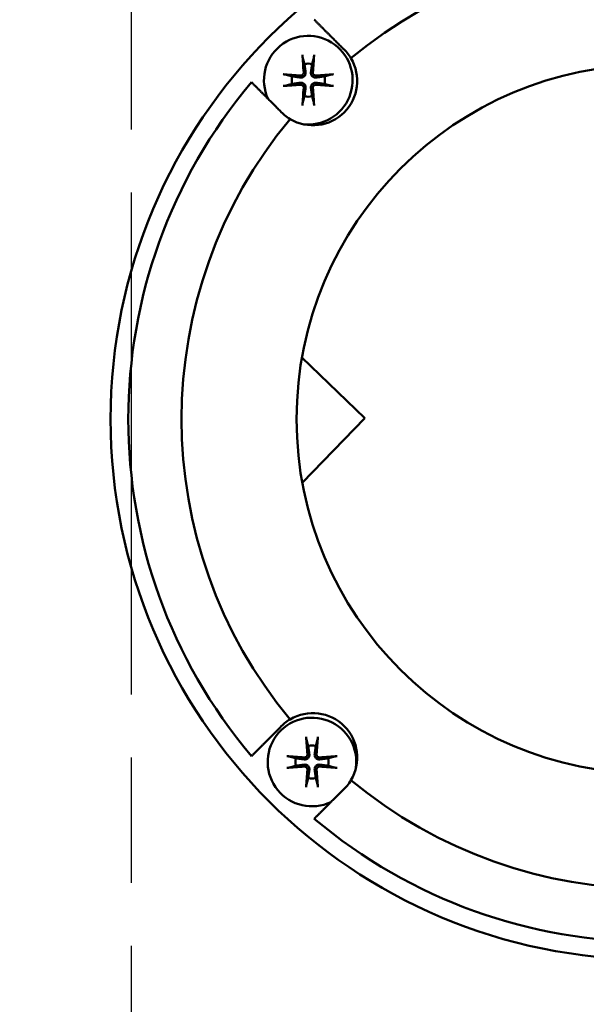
# Model space of a CAD drawing. Header units: millimetres. Extents: x 0 to 2100, y 0 to 1485.
# Tile 7 of 28: x 671 to 703, y 1035 to 1091. Entities that reach past the tile are written whole.
import ezdxf

# ---------------------------------------------------------------- set-up
doc = ezdxf.new("R2010")
doc.units = ezdxf.units.MM
doc.header["$LTSCALE"] = 5
doc.linetypes.add('CHAIN', pattern=[0.7087, 0.4724, -0.0591, 0.1181, -0.0591])
for name, color, linetype, lineweight in [('Видимый контур (ГОСТ)', 7, 'Continuous', 50), ('Осевая линия (ГОСТ)', 7, 'Continuous', 25), ('Размер (ГОСТ)', 7, 'Continuous', 25)]:
    doc.layers.add(name, color=color, linetype=linetype, lineweight=lineweight)
doc.styles.add('Обычный текст (ГОСТ)', font='GOST Common Italic.ttf')
doc.dimstyles.new('Обычный (ГОСТ)', dxfattribs={"dimscale": 5, "dimtxt": 3.5, "dimasz": 3.5, "dimexe": 1, "dimexo": 0, "dimgap": 0.5, "dimtad": 1, "dimtxsty": 'Обычный текст (ГОСТ)', "dimblk": 'Filled-1', "dimcen": 0.09, "dimdle": 15, "dimclrd": 256, "dimclre": 256, "dimclrt": 256, "dimazin": 2, "dimtfac": 0.714286, "dimtdec": 3, "dimtmove": 0, "dimatfit": 3, "dimfxl": 1, "dimtolj": 1, "dimlwd": 25, "dimlwe": 25, "dimarcsym": 0})

# ---------------------------------------------------------------- blocks, each defined once
blk = doc.blocks.new('Filled-1')
at = {"color": 0}
for p, q in [((0, 0), (-1, 0.1429)), ((-1, 0.1429), (-1, -0.1429)), ((-1, 0), (0, 0)), ((-1, -0.1429), (0, 0))]:
    blk.add_line(p, q, dxfattribs=at)
at = {"color": 0, "flags": 128}
blk.add_lwpolyline([(-1, -0.1429), (0, 0), (-1, 0.1429), (-1, -0.1429)], dxfattribs=at)
at = {"color": 0}
blk.add_solid([(-1, -0.1429), (0, 0), (-1, 0.1429), (-1, -0.1429)], dxfattribs=at)
blk = doc.blocks.new('*D9')
at = {"layer": 'Defpoints', "color": 0, "linetype": 'Continuous', "transparency": 16777216}
for p in [(997.238, 1334.252), (997.238, 1076.505), (517.238, 1049.151)]:
    blk.add_point(p, dxfattribs=at)
at = {"layer": 'Размер (ГОСТ)', "linetype": 'Continuous', "lineweight": 25, "transparency": 16777216}
for p, q in [((517.238, 1049.151), (517.238, 1339.252)), ((997.238, 1076.505), (997.238, 1339.252)), ((534.738, 1334.252), (979.738, 1334.252))]:
    blk.add_line(p, q, dxfattribs=at)
at = {"layer": 'Размер (ГОСТ)', "linetype": 'Continuous', "lineweight": 25, "transparency": 16777216, "xscale": 17.5, "yscale": 17.5, "zscale": 17.5, "rotation": 180}
blk.add_blockref('Filled-1', (517.238, 1334.252), dxfattribs=at)
at = {"layer": 'Размер (ГОСТ)', "linetype": 'Continuous', "lineweight": 25, "transparency": 16777216, "xscale": 17.5, "yscale": 17.5, "zscale": 17.5}
blk.add_blockref('Filled-1', (997.238, 1334.252), dxfattribs=at)
at = {"layer": 'Размер (ГОСТ)', "linetype": 'Continuous', "lineweight": 25, "transparency": 16777216, "insert": (738.22, 1354.252), "char_height": 17.5, "attachment_point": 1, "style": 'Обычный текст (ГОСТ)'}
blk.add_mtext('\\A1;480', dxfattribs=at)
blk = doc.blocks.new('*D10')
at = {"layer": 'Defpoints', "color": 0, "linetype": 'Continuous', "transparency": 16777216}
for p in [(997.238, 1268.005), (677.238, 1193.005), (997.238, 1076.505)]:
    blk.add_point(p, dxfattribs=at)
at = {"layer": 'Размер (ГОСТ)', "linetype": 'Continuous', "lineweight": 25, "transparency": 16777216}
for p, q in [((677.238, 1193.005), (677.238, 1273.005)), ((997.238, 1076.505), (997.238, 1273.005)), ((694.738, 1268.005), (979.738, 1268.005))]:
    blk.add_line(p, q, dxfattribs=at)
at = {"layer": 'Размер (ГОСТ)', "linetype": 'Continuous', "lineweight": 25, "transparency": 16777216, "xscale": 17.5, "yscale": 17.5, "zscale": 17.5, "rotation": 180}
blk.add_blockref('Filled-1', (677.238, 1268.005), dxfattribs=at)
at = {"layer": 'Размер (ГОСТ)', "linetype": 'Continuous', "lineweight": 25, "transparency": 16777216, "xscale": 17.5, "yscale": 17.5, "zscale": 17.5}
blk.add_blockref('Filled-1', (997.238, 1268.005), dxfattribs=at)
at = {"layer": 'Размер (ГОСТ)', "linetype": 'Continuous', "lineweight": 25, "transparency": 16777216, "insert": (818.65, 1288.005), "char_height": 17.5, "attachment_point": 1, "style": 'Обычный текст (ГОСТ)'}
blk.add_mtext('\\A1;320', dxfattribs=at)

msp = doc.modelspace()

# ---------------------------------------------------------------- linework, layer by layer
at = {"layer": 'Видимый контур (ГОСТ)'}
for p, q in [((690.395, 1068.097), (686.857, 1071.517)), ((686.875, 1064.456), (690.395, 1068.097))]:
    msp.add_line(p, q, dxfattribs=at)
for centre, radius in [((677.238, 1046.055), 70), ((706.552, 1068.039), 30.484), ((706.552, 1068.039), 20)]:
    msp.add_circle(centre, radius, dxfattribs=at)
for centre, radius, start, end in [((706.552, 1068.039), 26.484, 50.2518, 129.7482), ((687.212, 1087.168), 2.5, 262.3263, 204.9782), ((687.471, 1087.119), 2.5, 239.1506, 30.8494), ((687.212, 1087.168), 0.935, 76.768, 103.232), ((687.212, 1087.168), 0.935, 166.768, 193.232), ((687.212, 1087.168), 0.935, 346.768, 13.232), ((706.552, 1068.039), 29.484, 139.8598, 220.1402), ((687.212, 1087.168), 0.935, 256.768, 283.232), ((706.552, 1068.039), 26.484, 140.2518, 219.7482), ((687.422, 1048.699), 2.5, 352.3263, 294.9782), ((687.471, 1048.958), 2.5, 329.1506, 120.8494), ((687.422, 1048.699), 0.935, 76.768, 103.232), ((687.422, 1048.699), 0.935, 166.768, 193.232), ((687.422, 1048.699), 0.935, 346.768, 13.232), ((687.422, 1048.699), 0.935, 256.768, 283.232), ((706.552, 1068.039), 26.484, 230.2518, 309.7482), ((706.552, 1068.039), 29.484, 229.8598, 310.1402)]:
    msp.add_arc(centre, radius, start, end, dxfattribs=at)
for centre, major_axis, start_param, end_param in [((687.373, 1087.183), (0.398, -4.369), 4.375857, 4.608059), ((687.05, 1087.183), (0.398, 4.369), 4.816719, 5.048921), ((687.197, 1087.007), (-4.369, 0.398), 4.816719, 5.048921), ((687.226, 1087.007), (-4.369, -0.398), 4.375857, 4.608059), ((687.197, 1087.329), (4.369, 0.398), 4.375857, 4.608059), ((687.373, 1087.154), (-0.398, -4.369), 4.816719, 5.048921), ((687.05, 1087.154), (-0.398, 4.369), 4.375857, 4.608059), ((687.226, 1087.329), (4.369, -0.398), 4.816719, 5.048921), ((687.583, 1048.713), (0.398, -4.369), 4.375857, 4.608059), ((687.261, 1048.713), (0.398, 4.369), 4.816719, 5.048921), ((687.408, 1048.537), (-4.369, 0.398), 4.816719, 5.048921), ((687.437, 1048.537), (-4.369, -0.398), 4.375857, 4.608059), ((687.408, 1048.86), (4.369, 0.398), 4.375857, 4.608059), ((687.583, 1048.684), (-0.398, -4.369), 4.816719, 5.048921), ((687.261, 1048.684), (-0.398, 4.369), 4.375857, 4.608059), ((687.437, 1048.86), (4.369, -0.398), 4.816719, 5.048921)]:
    msp.add_ellipse(centre, major_axis=major_axis, ratio=0.087156, start_param=start_param, end_param=end_param, dxfattribs=at)
for points, weights in [([(687.545, 1090.578), (688.387, 1089.736), (689.164, 1088.959)], [1.0017747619, 1.00219865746, 1.00098680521]), ([(686.904, 1088.421), (686.958, 1088.223), (686.998, 1088.078)], [1.00329461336, 1.01453007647, 1]), ([(687.426, 1088.078), (687.465, 1088.223), (687.52, 1088.421)], [1, 1.01453008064, 1.00329461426]), ([(686.998, 1088.078), (687.04, 1087.768), (687.062, 1087.613)], [1, 1.44094764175, 1.84165152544]), ([(687.362, 1087.613), (687.383, 1087.768), (687.426, 1088.078)], [1.84165152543, 1.44094764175, 1]), ([(686.301, 1087.382), (686.157, 1087.422), (685.959, 1087.476)], [1, 1.01453007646, 1.00329461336]), ([(686.767, 1087.318), (686.612, 1087.339), (686.301, 1087.382)], [1.84165152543, 1.44094764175, 1]), ([(688.122, 1087.382), (687.812, 1087.339), (687.657, 1087.318)], [1, 1.44094764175, 1.84165152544]), ([(688.465, 1087.476), (688.266, 1087.422), (688.122, 1087.382)], [1.00329461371, 1.01453007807, 1]), ([(685.631, 1085.427), (684.854, 1086.204), (684.012, 1087.046)], [1.00098680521, 1.00219865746, 1.0017747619]), ([(685.959, 1086.86), (686.157, 1086.915), (686.301, 1086.954)], [1.00329461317, 1.01453007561, 1]), ([(686.301, 1086.954), (686.612, 1086.997), (686.767, 1087.018)], [1, 1.44094764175, 1.84165152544]), ([(687.062, 1086.723), (687.04, 1086.568), (686.998, 1086.258)], [1.84165152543, 1.44094764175, 1]), ([(687.426, 1086.258), (687.383, 1086.568), (687.362, 1086.723)], [1, 1.44094764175, 1.84165152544]), ([(687.657, 1087.018), (687.812, 1086.997), (688.122, 1086.954)], [1.84165152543, 1.44094764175, 1]), ([(688.122, 1086.954), (688.266, 1086.915), (688.465, 1086.86)], [1, 1.014530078, 1.00329461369]), ([(686.998, 1086.258), (686.958, 1086.114), (686.904, 1085.915)], [1, 1.01453007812, 1.00329461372]), ([(687.52, 1085.915), (687.465, 1086.114), (687.426, 1086.258)], [1.00329461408, 1.01453007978, 1]), ([(684.012, 1049.032), (684.854, 1049.874), (685.631, 1050.651)], [1.0017747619, 1.00219865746, 1.00098680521]), ([(687.114, 1049.952), (687.169, 1049.753), (687.208, 1049.609)], [1.00329461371, 1.01453007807, 1]), ([(687.636, 1049.609), (687.676, 1049.753), (687.73, 1049.952)], [1, 1.014530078, 1.00329461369]), ([(687.208, 1049.609), (687.251, 1049.299), (687.272, 1049.144)], [1, 1.44094764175, 1.84165152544]), ([(687.572, 1049.144), (687.594, 1049.299), (687.636, 1049.609)], [1.84165152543, 1.44094764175, 1]), ([(686.512, 1048.913), (686.368, 1048.952), (686.169, 1049.006)], [1, 1.01453008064, 1.00329461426]), ([(686.977, 1048.849), (686.822, 1048.87), (686.512, 1048.913)], [1.84165152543, 1.44094764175, 1]), ([(688.333, 1048.913), (688.022, 1048.87), (687.867, 1048.849)], [1, 1.44094764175, 1.84165152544]), ([(688.675, 1049.006), (688.477, 1048.952), (688.333, 1048.913)], [1.00329461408, 1.01453007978, 1]), ([(686.169, 1048.391), (686.368, 1048.445), (686.512, 1048.485)], [1.00329461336, 1.01453007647, 1]), ([(686.512, 1048.485), (686.822, 1048.527), (686.977, 1048.549)], [1, 1.44094764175, 1.84165152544]), ([(687.272, 1048.253), (687.251, 1048.098), (687.208, 1047.788)], [1.84165152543, 1.44094764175, 1]), ([(687.636, 1047.788), (687.594, 1048.098), (687.572, 1048.253)], [1, 1.44094764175, 1.84165152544]), ([(687.867, 1048.549), (688.022, 1048.527), (688.333, 1048.485)], [1.84165152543, 1.44094764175, 1]), ([(688.333, 1048.485), (688.477, 1048.445), (688.675, 1048.391)], [1, 1.01453007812, 1.00329461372]), ([(687.208, 1047.788), (687.169, 1047.644), (687.114, 1047.445)], [1, 1.01453007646, 1.00329461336]), ([(687.73, 1047.445), (687.676, 1047.644), (687.636, 1047.788)], [1.00329461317, 1.01453007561, 1]), ([(689.164, 1047.118), (688.387, 1046.341), (687.545, 1045.499)], [1.00098680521, 1.00219865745, 1.00177476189])]:
    msp.add_rational_spline(points, weights, degree=2, dxfattribs=at)
for points, knots in [([(689.618, 1088.401), (689.55, 1088.514), (689.475, 1088.62), (689.395, 1088.715), (689.326, 1088.799), (689.248, 1088.881), (689.164, 1088.959)], [-0.05285742, -0.05285742, -0.05285742, -0.05285742, 0, 0, 0, 0.04630435, 0.04630435, 0.04630435, 0.04630435]), ([(686.904, 1088.421), (686.902, 1088.428), (686.9, 1088.437), (686.896, 1088.459), (686.894, 1088.476), (686.889, 1088.508), (686.887, 1088.528), (686.884, 1088.561), (686.883, 1088.578), (686.882, 1088.593)], [0.0478659, 0.0478659, 0.0478659, 0.0478659, 0.05208337, 0.05208337, 0.05727876, 0.05727876, 0.06252381, 0.06252381, 0.06703089, 0.06703089, 0.06703089, 0.06703089]), ([(687.541, 1088.593), (687.54, 1088.578), (687.539, 1088.561), (687.536, 1088.528), (687.534, 1088.508), (687.53, 1088.476), (687.527, 1088.459), (687.523, 1088.437), (687.521, 1088.428), (687.52, 1088.421)], [0.01643552, 0.01643552, 0.01643552, 0.01643552, 0.02094259, 0.02094259, 0.02618765, 0.02618765, 0.03138303, 0.03138303, 0.0356005, 0.0356005, 0.0356005, 0.0356005]), ([(685.787, 1087.498), (685.802, 1087.497), (685.819, 1087.496), (685.852, 1087.493), (685.872, 1087.49), (685.904, 1087.486), (685.921, 1087.484), (685.943, 1087.48), (685.952, 1087.478), (685.959, 1087.476)], [0.01643552, 0.01643552, 0.01643552, 0.01643552, 0.02094259, 0.02094259, 0.02618765, 0.02618765, 0.03138303, 0.03138303, 0.0356005, 0.0356005, 0.0356005, 0.0356005]), ([(687.062, 1087.613), (687.066, 1087.579), (687.064, 1087.543), (687.051, 1087.49), (687.042, 1087.468), (687.019, 1087.427), (687.004, 1087.408), (686.972, 1087.376), (686.953, 1087.361), (686.912, 1087.338), (686.89, 1087.329), (686.837, 1087.316), (686.801, 1087.313), (686.767, 1087.318)], [0.1157055, 0.1157055, 0.1157055, 0.1157055, 0.1265746, 0.1265746, 0.13336881, 0.13336881, 0.14016301, 0.14016301, 0.14695722, 0.14695722, 0.15375143, 0.15375143, 0.16462053, 0.16462053, 0.16462053, 0.16462053]), ([(686.953, 1087.603), (686.954, 1087.583), (686.952, 1087.561), (686.939, 1087.52), (686.928, 1087.501), (686.902, 1087.47), (686.885, 1087.456), (686.847, 1087.435), (686.826, 1087.429), (686.796, 1087.426), (686.786, 1087.426), (686.777, 1087.427)], [0, 0, 0, 0, 0.00610592, 0.00610592, 0.01221184, 0.01221184, 0.01830671, 0.01830671, 0.02440159, 0.02440159, 0.02728319, 0.02728319, 0.02728319, 0.02728319]), ([(687.657, 1087.318), (687.623, 1087.313), (687.586, 1087.316), (687.533, 1087.329), (687.512, 1087.338), (687.47, 1087.361), (687.451, 1087.376), (687.419, 1087.408), (687.404, 1087.427), (687.381, 1087.468), (687.373, 1087.49), (687.359, 1087.543), (687.357, 1087.579), (687.362, 1087.613)], [0.1157055, 0.1157055, 0.1157055, 0.1157055, 0.1265746, 0.1265746, 0.13336881, 0.13336881, 0.14016301, 0.14016301, 0.14695722, 0.14695722, 0.15375143, 0.15375143, 0.16462053, 0.16462053, 0.16462053, 0.16462053]), ([(687.647, 1087.427), (687.627, 1087.425), (687.605, 1087.428), (687.564, 1087.441), (687.544, 1087.452), (687.513, 1087.478), (687.499, 1087.495), (687.479, 1087.533), (687.473, 1087.554), (687.47, 1087.584), (687.47, 1087.593), (687.471, 1087.603)], [0, 0, 0, 0, 0.00610592, 0.00610592, 0.01221184, 0.01221184, 0.01830671, 0.01830671, 0.02440159, 0.02440159, 0.02728319, 0.02728319, 0.02728319, 0.02728319]), ([(688.465, 1087.476), (688.471, 1087.478), (688.481, 1087.48), (688.502, 1087.484), (688.519, 1087.486), (688.551, 1087.49), (688.572, 1087.493), (688.604, 1087.496), (688.621, 1087.497), (688.636, 1087.498)], [0.0478659, 0.0478659, 0.0478659, 0.0478659, 0.05208337, 0.05208337, 0.05727876, 0.05727876, 0.06252381, 0.06252381, 0.06703089, 0.06703089, 0.06703089, 0.06703089]), ([(685.959, 1086.86), (685.952, 1086.859), (685.943, 1086.857), (685.921, 1086.853), (685.904, 1086.85), (685.872, 1086.846), (685.852, 1086.844), (685.819, 1086.841), (685.802, 1086.84), (685.787, 1086.839)], [0.0478659, 0.0478659, 0.0478659, 0.0478659, 0.05208337, 0.05208337, 0.05727876, 0.05727876, 0.06252381, 0.06252381, 0.06703089, 0.06703089, 0.06703089, 0.06703089]), ([(686.767, 1087.018), (686.801, 1087.023), (686.837, 1087.021), (686.89, 1087.007), (686.912, 1086.999), (686.953, 1086.976), (686.972, 1086.961), (687.004, 1086.929), (687.019, 1086.909), (687.042, 1086.868), (687.051, 1086.847), (687.064, 1086.794), (687.066, 1086.757), (687.062, 1086.723)], [0.1157055, 0.1157055, 0.1157055, 0.1157055, 0.1265746, 0.1265746, 0.13336881, 0.13336881, 0.14016301, 0.14016301, 0.14695722, 0.14695722, 0.15375143, 0.15375143, 0.16462053, 0.16462053, 0.16462053, 0.16462053]), ([(686.777, 1086.909), (686.797, 1086.911), (686.819, 1086.909), (686.86, 1086.896), (686.879, 1086.885), (686.91, 1086.859), (686.924, 1086.842), (686.944, 1086.804), (686.951, 1086.783), (686.953, 1086.753), (686.954, 1086.743), (686.953, 1086.733)], [0, 0, 0, 0, 0.00610858, 0.00610858, 0.01221716, 0.01221716, 0.01830937, 0.01830937, 0.02440159, 0.02440159, 0.02728313, 0.02728313, 0.02728313, 0.02728313]), ([(687.362, 1086.723), (687.357, 1086.757), (687.359, 1086.794), (687.373, 1086.847), (687.381, 1086.868), (687.404, 1086.909), (687.419, 1086.929), (687.451, 1086.961), (687.47, 1086.976), (687.512, 1086.999), (687.533, 1087.007), (687.586, 1087.021), (687.623, 1087.023), (687.657, 1087.018)], [0.1157055, 0.1157055, 0.1157055, 0.1157055, 0.1265746, 0.1265746, 0.13336881, 0.13336881, 0.14016301, 0.14016301, 0.14695722, 0.14695722, 0.15375143, 0.15375143, 0.16462053, 0.16462053, 0.16462053, 0.16462053]), ([(687.471, 1086.733), (687.469, 1086.753), (687.471, 1086.775), (687.484, 1086.816), (687.495, 1086.835), (687.521, 1086.867), (687.538, 1086.881), (687.576, 1086.901), (687.597, 1086.907), (687.627, 1086.91), (687.637, 1086.91), (687.647, 1086.909)], [0, 0, 0, 0, 0.00610592, 0.00610592, 0.01221184, 0.01221184, 0.01830671, 0.01830671, 0.02440159, 0.02440159, 0.02728319, 0.02728319, 0.02728319, 0.02728319]), ([(688.636, 1086.839), (688.621, 1086.84), (688.604, 1086.841), (688.572, 1086.844), (688.551, 1086.846), (688.519, 1086.85), (688.502, 1086.853), (688.481, 1086.857), (688.471, 1086.859), (688.465, 1086.86)], [0.01643552, 0.01643552, 0.01643552, 0.01643552, 0.02094259, 0.02094259, 0.02618765, 0.02618765, 0.03138303, 0.03138303, 0.0356005, 0.0356005, 0.0356005, 0.0356005]), ([(685.631, 1085.427), (685.709, 1085.342), (685.791, 1085.265), (685.971, 1085.116), (686.076, 1085.04), (686.189, 1084.973)], [0.92397486, 0.92397486, 0.92397486, 0.92397486, 0.97027921, 0.97027921, 1.02313663, 1.02313663, 1.02313663, 1.02313663]), ([(686.882, 1085.744), (686.883, 1085.758), (686.884, 1085.776), (686.887, 1085.808), (686.889, 1085.828), (686.894, 1085.86), (686.896, 1085.877), (686.9, 1085.899), (686.902, 1085.909), (686.904, 1085.915)], [0.01643552, 0.01643552, 0.01643552, 0.01643552, 0.02094259, 0.02094259, 0.02618765, 0.02618765, 0.03138303, 0.03138303, 0.0356005, 0.0356005, 0.0356005, 0.0356005]), ([(687.52, 1085.915), (687.521, 1085.909), (687.523, 1085.899), (687.527, 1085.877), (687.53, 1085.86), (687.534, 1085.828), (687.536, 1085.808), (687.539, 1085.776), (687.54, 1085.758), (687.541, 1085.744)], [0.0478659, 0.0478659, 0.0478659, 0.0478659, 0.05208337, 0.05208337, 0.05727876, 0.05727876, 0.06252381, 0.06252381, 0.06703089, 0.06703089, 0.06703089, 0.06703089]), ([(686.189, 1051.105), (686.076, 1051.037), (685.971, 1050.962), (685.875, 1050.882), (685.791, 1050.813), (685.709, 1050.735), (685.631, 1050.651)], [-0.05285742, -0.05285742, -0.05285742, -0.05285742, 0, 0, 0, 0.04630435, 0.04630435, 0.04630435, 0.04630435]), ([(687.114, 1049.952), (687.113, 1049.958), (687.111, 1049.967), (687.107, 1049.989), (687.104, 1050.006), (687.1, 1050.038), (687.098, 1050.059), (687.095, 1050.091), (687.094, 1050.108), (687.093, 1050.123)], [0.0478659, 0.0478659, 0.0478659, 0.0478659, 0.05208337, 0.05208337, 0.05727876, 0.05727876, 0.06252381, 0.06252381, 0.06703089, 0.06703089, 0.06703089, 0.06703089]), ([(687.752, 1050.123), (687.751, 1050.108), (687.75, 1050.091), (687.747, 1050.059), (687.744, 1050.038), (687.74, 1050.006), (687.738, 1049.989), (687.734, 1049.967), (687.732, 1049.958), (687.73, 1049.952)], [0.01643552, 0.01643552, 0.01643552, 0.01643552, 0.02094259, 0.02094259, 0.02618765, 0.02618765, 0.03138303, 0.03138303, 0.0356005, 0.0356005, 0.0356005, 0.0356005]), ([(685.998, 1049.028), (686.012, 1049.027), (686.03, 1049.026), (686.062, 1049.023), (686.083, 1049.021), (686.114, 1049.017), (686.132, 1049.014), (686.153, 1049.01), (686.163, 1049.008), (686.169, 1049.006)], [0.01643552, 0.01643552, 0.01643552, 0.01643552, 0.02094259, 0.02094259, 0.02618765, 0.02618765, 0.03138303, 0.03138303, 0.0356005, 0.0356005, 0.0356005, 0.0356005]), ([(687.272, 1049.144), (687.277, 1049.11), (687.275, 1049.073), (687.261, 1049.02), (687.253, 1048.998), (687.23, 1048.957), (687.215, 1048.938), (687.183, 1048.906), (687.164, 1048.891), (687.122, 1048.868), (687.101, 1048.86), (687.048, 1048.846), (687.011, 1048.844), (686.977, 1048.849)], [0.1157055, 0.1157055, 0.1157055, 0.1157055, 0.1265746, 0.1265746, 0.13336881, 0.13336881, 0.14016301, 0.14016301, 0.14695722, 0.14695722, 0.15375143, 0.15375143, 0.16462053, 0.16462053, 0.16462053, 0.16462053]), ([(687.163, 1049.134), (687.165, 1049.114), (687.163, 1049.092), (687.15, 1049.051), (687.139, 1049.031), (687.113, 1049), (687.096, 1048.986), (687.058, 1048.966), (687.037, 1048.96), (687.007, 1048.957), (686.997, 1048.957), (686.987, 1048.958)], [0, 0, 0, 0, 0.00610592, 0.00610592, 0.01221184, 0.01221184, 0.01830671, 0.01830671, 0.02440159, 0.02440159, 0.02728319, 0.02728319, 0.02728319, 0.02728319]), ([(687.867, 1048.849), (687.833, 1048.844), (687.797, 1048.846), (687.744, 1048.86), (687.722, 1048.868), (687.681, 1048.891), (687.662, 1048.906), (687.63, 1048.938), (687.615, 1048.957), (687.592, 1048.998), (687.583, 1049.02), (687.57, 1049.073), (687.568, 1049.11), (687.572, 1049.144)], [0.1157055, 0.1157055, 0.1157055, 0.1157055, 0.1265746, 0.1265746, 0.13336881, 0.13336881, 0.14016301, 0.14016301, 0.14695722, 0.14695722, 0.15375143, 0.15375143, 0.16462053, 0.16462053, 0.16462053, 0.16462053]), ([(687.857, 1048.958), (687.837, 1048.956), (687.815, 1048.958), (687.774, 1048.971), (687.755, 1048.982), (687.724, 1049.008), (687.71, 1049.025), (687.69, 1049.063), (687.683, 1049.084), (687.681, 1049.114), (687.68, 1049.124), (687.681, 1049.134)], [0, 0, 0, 0, 0.00610592, 0.00610592, 0.01221184, 0.01221184, 0.01830671, 0.01830671, 0.02440159, 0.02440159, 0.02728319, 0.02728319, 0.02728319, 0.02728319]), ([(688.675, 1049.006), (688.682, 1049.008), (688.691, 1049.01), (688.713, 1049.014), (688.73, 1049.017), (688.762, 1049.021), (688.782, 1049.023), (688.815, 1049.026), (688.832, 1049.027), (688.847, 1049.028)], [0.0478659, 0.0478659, 0.0478659, 0.0478659, 0.05208337, 0.05208337, 0.05727876, 0.05727876, 0.06252381, 0.06252381, 0.06703089, 0.06703089, 0.06703089, 0.06703089]), ([(686.169, 1048.391), (686.163, 1048.389), (686.153, 1048.387), (686.132, 1048.383), (686.114, 1048.38), (686.083, 1048.376), (686.062, 1048.374), (686.03, 1048.371), (686.012, 1048.37), (685.998, 1048.369)], [0.0478659, 0.0478659, 0.0478659, 0.0478659, 0.05208337, 0.05208337, 0.05727876, 0.05727876, 0.06252381, 0.06252381, 0.06703089, 0.06703089, 0.06703089, 0.06703089]), ([(686.977, 1048.549), (687.011, 1048.553), (687.048, 1048.551), (687.101, 1048.537), (687.122, 1048.529), (687.164, 1048.506), (687.183, 1048.491), (687.215, 1048.459), (687.23, 1048.44), (687.253, 1048.399), (687.261, 1048.377), (687.275, 1048.324), (687.277, 1048.288), (687.272, 1048.253)], [0.1157055, 0.1157055, 0.1157055, 0.1157055, 0.1265746, 0.1265746, 0.13336881, 0.13336881, 0.14016301, 0.14016301, 0.14695722, 0.14695722, 0.15375143, 0.15375143, 0.16462053, 0.16462053, 0.16462053, 0.16462053]), ([(686.987, 1048.44), (687.007, 1048.441), (687.029, 1048.439), (687.07, 1048.426), (687.09, 1048.415), (687.121, 1048.389), (687.135, 1048.372), (687.155, 1048.334), (687.161, 1048.313), (687.164, 1048.283), (687.164, 1048.273), (687.163, 1048.263)], [0, 0, 0, 0, 0.00610592, 0.00610592, 0.01221184, 0.01221184, 0.01830671, 0.01830671, 0.02440159, 0.02440159, 0.02728319, 0.02728319, 0.02728319, 0.02728319]), ([(687.572, 1048.253), (687.568, 1048.288), (687.57, 1048.324), (687.583, 1048.377), (687.592, 1048.399), (687.615, 1048.44), (687.63, 1048.459), (687.662, 1048.491), (687.681, 1048.506), (687.722, 1048.529), (687.744, 1048.537), (687.797, 1048.551), (687.833, 1048.553), (687.867, 1048.549)], [0.1157055, 0.1157055, 0.1157055, 0.1157055, 0.1265746, 0.1265746, 0.13336881, 0.13336881, 0.14016301, 0.14016301, 0.14695722, 0.14695722, 0.15375143, 0.15375143, 0.16462053, 0.16462053, 0.16462053, 0.16462053]), ([(687.681, 1048.263), (687.68, 1048.284), (687.682, 1048.305), (687.695, 1048.347), (687.706, 1048.366), (687.732, 1048.397), (687.749, 1048.411), (687.787, 1048.431), (687.808, 1048.437), (687.838, 1048.44), (687.848, 1048.44), (687.857, 1048.44)], [0, 0, 0, 0, 0.00610858, 0.00610858, 0.01221716, 0.01221716, 0.01830937, 0.01830937, 0.02440159, 0.02440159, 0.02728313, 0.02728313, 0.02728313, 0.02728313]), ([(688.847, 1048.369), (688.832, 1048.37), (688.815, 1048.371), (688.782, 1048.374), (688.762, 1048.376), (688.73, 1048.38), (688.713, 1048.383), (688.691, 1048.387), (688.682, 1048.389), (688.675, 1048.391)], [0.01643552, 0.01643552, 0.01643552, 0.01643552, 0.02094259, 0.02094259, 0.02618765, 0.02618765, 0.03138303, 0.03138303, 0.0356005, 0.0356005, 0.0356005, 0.0356005]), ([(689.164, 1047.118), (689.248, 1047.196), (689.326, 1047.278), (689.475, 1047.458), (689.55, 1047.563), (689.618, 1047.676)], [0.92397486, 0.92397486, 0.92397486, 0.92397486, 0.97027921, 0.97027921, 1.02313663, 1.02313663, 1.02313663, 1.02313663]), ([(687.093, 1047.274), (687.094, 1047.289), (687.095, 1047.306), (687.098, 1047.338), (687.1, 1047.359), (687.104, 1047.391), (687.107, 1047.408), (687.111, 1047.43), (687.113, 1047.439), (687.114, 1047.445)], [0.01643552, 0.01643552, 0.01643552, 0.01643552, 0.02094259, 0.02094259, 0.02618765, 0.02618765, 0.03138303, 0.03138303, 0.0356005, 0.0356005, 0.0356005, 0.0356005]), ([(687.73, 1047.445), (687.732, 1047.439), (687.734, 1047.43), (687.738, 1047.408), (687.74, 1047.391), (687.744, 1047.359), (687.747, 1047.338), (687.75, 1047.306), (687.751, 1047.289), (687.752, 1047.274)], [0.0478659, 0.0478659, 0.0478659, 0.0478659, 0.05208337, 0.05208337, 0.05727876, 0.05727876, 0.06252381, 0.06252381, 0.06703089, 0.06703089, 0.06703089, 0.06703089])]:
    msp.add_open_spline(points, degree=3, knots=knots, dxfattribs=at)
at = {"layer": 'Осевая линия (ГОСТ)', "linetype": 'CHAIN', "ltscale": 11.993792}
msp.add_line((677.238, 797.505), (677.238, 1193.005), dxfattribs=at)

# ---------------------------------------------------------------- dimensions: what is measured, and where the dimension line sits
at = {"layer": 'Размер (ГОСТ)', "linetype": 'Continuous', "lineweight": 25}
dim = msp.add_linear_dim(base=(997.238, 1334.252), p1=(517.238, 1049.151), p2=(997.238, 1076.505), dimstyle='Обычный (ГОСТ)', override={"dimgap": 0.5, "dimdec": 2, "dimtol": 0, "dimlim": 0, "dimtp": 0, "dimtm": 0, "dimtdec": 3, "dimtofl": 0, "dimatfit": 1}, dxfattribs=at)
dim.commit()
dim.dimension.update_dxf_attribs({"geometry": '*D9', "text_midpoint": (757.238, 1334.252), "dimtype": 160})
dim = msp.add_linear_dim(base=(997.238, 1268.005), p1=(677.238, 1193.005), p2=(997.238, 1076.505), angle=180, dimstyle='Обычный (ГОСТ)', override={"dimgap": 0.5, "dimdec": 2, "dimtol": 0, "dimlim": 0, "dimtp": 0, "dimtm": 0, "dimtdec": 3, "dimtofl": 0, "dimatfit": 1}, dxfattribs=at)
dim.commit()
dim.dimension.update_dxf_attribs({"geometry": '*D10', "text_midpoint": (837.238, 1268.005), "dimtype": 160})

doc.saveas('drawing.dxf')
